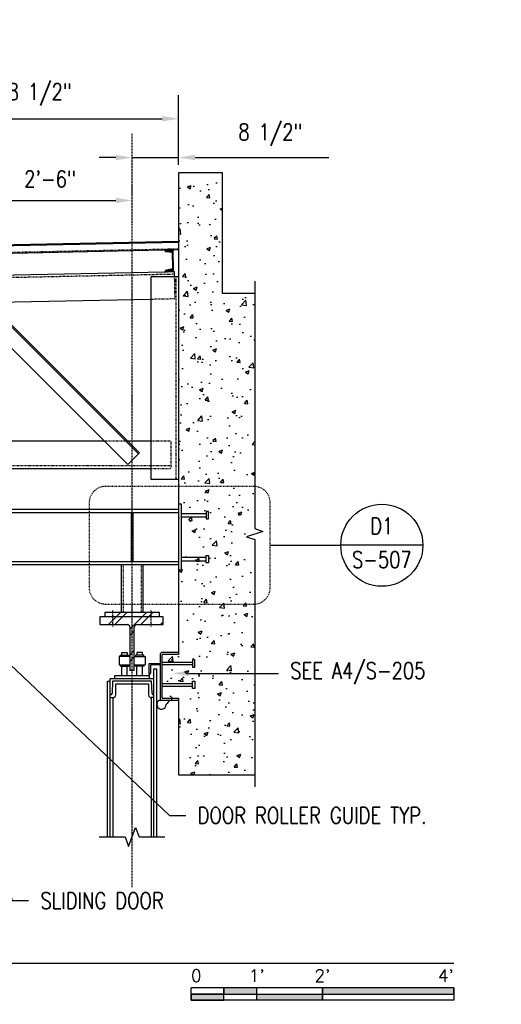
# Model space of a CAD drawing. Header units: inches. Extents: x 514 to 3028, y 69 to 495.
# Tile 13 of 25: x 1549 to 1637, y 85 to 265. Entities that reach past the tile are written whole.
import ezdxf
from ezdxf import colors
from ezdxf.entities.mleader import LeaderData, LeaderLine
from ezdxf.enums import TextEntityAlignment as Align
from ezdxf.math import Vec2, Vec3

# ---------------------------------------------------------------- set-up
doc = ezdxf.new("R2010")
doc.units = ezdxf.units.IN
doc.header["$MEASUREMENT"] = 0
for name, pattern in [('014200-907 MS2 Medium Dash', [0.109898, 0.068898, -0.041]), ('Center 1_4_', [0.53125, 0.25, -0.09375, 0.09375, -0.09375]), ('Dash', [0.25, 0.125, -0.125]), ('Dash - 1_16_', [0.1875, 0.125, -0.0625]), ('Hidden 3_32_', [0.140625, 0.09375, -0.046875])]:
    doc.linetypes.add(name, pattern=pattern)
for name, color, linetype in [('A-FLOR', 192, 'Continuous'), ('A-WALL-PATT', 8, 'Continuous'), ('G-ANNO-REFR', 2, 'Continuous'), ('S-ANNO-DIMS', 1, 'Continuous'), ('S-ANNO-NOTE', 2, 'Continuous'), ('S-ANNO-SYMB', 2, 'Continuous'), ('S-ANNO-TEXT', 2, 'Continuous'), ('S-BEAM', 10, 'Continuous'), ('S-BEAM-HDLN', 1, 'Dash'), ('S-COLS', 2, 'Continuous'), ('S-DETL', 90, 'Continuous'), ('S-DETL-CNTR', 1, 'Center 1_4_'), ('S-DETL-GENF', 92, 'Continuous'), ('S-DETL-GENF-HDLN', 1, 'Dash'), ('S-DETL-MEDM', 3, 'Continuous'), ('S-DETL-PATT', 8, 'Continuous'), ('S-DETL-THIN', 1, 'Continuous')]:
    doc.layers.add(name, color=color, linetype=linetype)
doc.layers.add('A-FLOR-OVHD', color=9, linetype='014200-907 MS2 Medium Dash', true_color=0x808080)
doc.styles.add('AEC_COMN_TITLE', font='romans.shx', dxfattribs={"width": 0.8, "height": 0.1875})
doc.styles.add('Annotative', font='romans.shx', dxfattribs={"width": 0.8, "height": 0.125})
doc.styles.add('Arial', font='romans.shx', dxfattribs={"width": 0.8})
doc.styles.add('ROMANS', font='romans.shx', dxfattribs={"width": 0.8})
doc.styles.add('TITLES', font='swiss.ttf', dxfattribs={"width": 0.8, "height": 0.25})
doc.dimstyles.new('Annotative', dxfattribs={"dimscale": 0, "dimtxt": 0.125, "dimasz": 0.125, "dimexe": 0.18, "dimexo": 0.0625, "dimgap": 0.09, "dimtad": 1, "dimdec": 3, "dimzin": 3, "dimdsep": 46, "dimlunit": 4, "dimtxsty": 'Annotative', "dimcen": 0.09, "dimclrt": 2, "dimazin": 2, "dimtfac": 1, "dimtdec": 3, "dimtmove": 0, "dimatfit": 0, "dimfxl": 1, "dimtfill": 1, "dimfrac": 2, "dimtolj": 1, "dimtzin": 0, "dimarcsym": 0})
pattern_1 = [(50, (744.9385, -5.2835), (7.1726, -0.62752), [0.75, -8.25]), (355, (744.9385, -5.2835), (-1.387513, 7.52192), [0.6, -6.6]), (100.4514, (745.536, -5.336), (5.78509, 6.8944), [0.6374, -7.01142]), (46.1842, (744.9385, -3.2835), (10.67241, -1.65519), [1.125, -12.375]), (96.6356, (745.828, -3.421), (9.34662, 9.74119), [0.9561, -10.51714]), (351.1842, (744.939, -3.284), (9.34662, 9.74119), [0.9, -9.9]), (21, (745.9385, -3.7835), (5.96907, -4.02619), [0.75, -8.25]), (326, (745.9385, -3.7835), (2.433153, 7.2515), [0.6, -6.6]), (71.4514, (746.436, -4.119), (8.402224, 3.22531), [0.6374, -7.01142]), (37.5, (744.9385, -5.2835), (0.1215986, 3.3289385), [0, -6.52, 0, -6.7, 0, -6.625]), (7.5, (744.9385, -5.2835), (2.630695, 3.944117), [0, -3.82, 0, -6.37, 0, -2.525]), (327.5, (742.7085, -5.2835), (5.338224, -0.225549), [0, -2.5, 0, -7.8, 0, -10.35]), (317.5, (741.7085, -5.2835), (5.831862, 1.00105), [0, -3.25, 0, -5.18, 0, -7.35])]
pattern_2 = [(45, (1565.8635, 97.7165), (-2.37588, 2.37588), []), (45, (1565.8635, 101.3165), (-2.37588, 2.37588), [])]

# ---------------------------------------------------------------- blocks, each defined once
blk = doc.blocks.new('051200_StructuralFraming-W-Flange - W10X54-1656488-DOOR RAIL SUPPORT 2')
at = {"layer": 'S-BEAM'}
for p, q in [((776.71, 179.88), (776.71, 180.5)), ((833.21, 180.5), (776.71, 180.5)), ((776.71, 179.19), (776.71, 179.88)), ((794.53, 179.88), (776.71, 179.88)), ((776.71, 171.71), (776.71, 179.19)), ((824.52, 179.88), (794.9, 179.88)), ((833.21, 179.88), (824.89, 179.88)), ((776.71, 171.01), (776.71, 171.71)), ((776.71, 170.4), (776.71, 171.01)), ((776.71, 171.01), (794.53, 171.01)), ((794.9, 171.01), (824.52, 171.01)), ((824.89, 171.01), (833.21, 171.01)), ((792.71, 170.4), (776.71, 170.4)), ((822.71, 170.4), (796.71, 170.4)), ((833.21, 170.4), (826.71, 170.4))]:
    blk.add_line(p, q, dxfattribs=at)
blk = doc.blocks.new('051200_Column-L-Angle - L5X5X1_2-1698497-DOOR RAIL SUPPORT 2')
at = {"layer": 'S-COLS'}
for p, q in [((828.21, 186), (828.21, 223)), ((833.21, 223), (828.21, 223)), ((833.21, 186), (828.21, 186))]:
    blk.add_line(p, q, dxfattribs=at)
at = {"layer": 'S-COLS', "linetype": 'Hidden 3_32_'}
blk.add_line((832.71, 223), (832.71, 186), dxfattribs=at)
blk = doc.blocks.new('051200_StructuralFraming-C-Channel - C4X5_4-1771584-DOOR RAIL SUPPORT 2')
at = {"lineweight": -3}
for p, q in [((832.21, 227.98), (830.63, 227.95)), ((830.93, 227.66), (830.94, 227.66)), ((830.93, 227.66), (832.04, 227.5)), ((832.04, 227.5), (832.1, 224.45)), ((832.3, 223.98), (832.21, 227.98)), ((832.21, 227.98), (832.22, 227.98)), ((830.72, 223.95), (832.3, 223.98)), ((832.1, 224.45), (831.01, 224.25)), ((832.3, 223.98), (832.3, 223.98))]:
    blk.add_line(p, q, dxfattribs=at)
for centre, start, end in [((830.93, 227.95), 181.19, 271.19), ((831.01, 223.95), 91.19, 181.19)]:
    blk.add_arc(centre, 0.296, start, end, dxfattribs=at)
blk = doc.blocks.new('051200_SteelFraming-AISC-Tube-Shapes-Side - HSS4X4X3_8-2078415-DOOR RAIL SUPPORT 2')
at = {"layer": 'S-DETL-GENF', "lineweight": -3}
for p, q in [((826.71, 170.4), (822.71, 170.4)), ((822.71, 170.4), (822.71, 161.66)), ((826.71, 161.66), (826.71, 170.4))]:
    blk.add_line(p, q, dxfattribs=at)
at = {"layer": 'S-DETL-GENF-HDLN', "lineweight": -3}
for p, q in [((823.05, 170.4), (823.05, 161.66)), ((826.36, 170.4), (826.36, 161.66))]:
    blk.add_line(p, q, dxfattribs=at)
blk = doc.blocks.new('*D118')
at = {"layer": 'Defpoints', "color": 0, "transparency": 16777216}
for p in [(1569.64, 231.69), (1539.65, 178.14), (1569.64, 178.14)]:
    blk.add_point(p, dxfattribs=at)
at = {"layer": 'S-ANNO-DIMS', "color": 0, "lineweight": -2, "transparency": 16777216}
blk.add_line((1542.65, 231.69), (1566.64, 231.69), dxfattribs=at)
at = {"layer": 'S-ANNO-DIMS', "color": 0, "transparency": 16777216}
for points in [[(1542.65, 232.19), (1542.65, 231.19), (1539.65, 231.69)], [(1566.64, 232.19), (1566.64, 231.19), (1569.64, 231.69)]]:
    blk.add_solid(points, dxfattribs=at)
at = {"layer": 'S-ANNO-DIMS', "color": 2, "lineweight": -3, "transparency": 16777216, "insert": (1554.65, 235.63), "char_height": 3, "width": 12.3279, "attachment_point": 5, "style": 'Annotative'}
blk.add_mtext('\\A1;2\'-6"', dxfattribs=at)
blk = doc.blocks.new('*D117')
at = {"layer": 'Defpoints', "color": 0, "transparency": 16777216}
for p in [(1578.14, 239.53), (1578.14, 236.72), (1569.64, 178.14)]:
    blk.add_point(p, dxfattribs=at)
at = {"layer": 'S-ANNO-DIMS', "color": 0, "lineweight": -2, "transparency": 16777216}
for p, q in [((1578.14, 238.22), (1578.14, 243.85)), ((1566.64, 239.53), (1563.64, 239.53)), ((1569.64, 239.53), (1578.14, 239.53)), ((1581.14, 239.53), (1605.58, 239.53))]:
    blk.add_line(p, q, dxfattribs=at)
at = {"layer": 'S-ANNO-DIMS', "color": 0, "transparency": 16777216}
for points in [[(1566.64, 240.03), (1566.64, 239.03), (1569.64, 239.53)], [(1581.14, 240.03), (1581.14, 239.03), (1578.14, 239.53)]]:
    blk.add_solid(points, dxfattribs=at)
at = {"layer": 'S-ANNO-DIMS', "color": 2, "lineweight": -3, "transparency": 16777216, "insert": (1589.06, 245.69), "char_height": 3, "width": 15.926, "attachment_point": 1, "line_spacing_factor": 0.983083, "style": 'Annotative'}
blk.add_mtext('\\A1;8 1/2"', dxfattribs=at)
blk = doc.blocks.new('*D116')
at = {"layer": 'Defpoints', "color": 0, "transparency": 16777216}
for p in [(1578.14, 246.63), (1578.14, 236.72), (1521.64, 175.22)]:
    blk.add_point(p, dxfattribs=at)
at = {"layer": 'S-ANNO-DIMS', "color": 0, "lineweight": -2, "transparency": 16777216}
for p, q in [((1521.64, 176.72), (1521.64, 250.95)), ((1578.14, 238.22), (1578.14, 250.95)), ((1524.64, 246.63), (1575.14, 246.63))]:
    blk.add_line(p, q, dxfattribs=at)
at = {"layer": 'S-ANNO-DIMS', "color": 0, "transparency": 16777216}
for points in [[(1524.64, 247.13), (1524.64, 246.13), (1521.64, 246.63)], [(1575.14, 247.13), (1575.14, 246.13), (1578.14, 246.63)]]:
    blk.add_solid(points, dxfattribs=at)
at = {"layer": 'S-ANNO-DIMS', "color": 2, "lineweight": -3, "transparency": 16777216, "insert": (1549.89, 251.07), "char_height": 3, "width": 23.594, "attachment_point": 5, "style": 'Annotative'}
blk.add_mtext('\\A1;4\'-8 1/2"', dxfattribs=at)
blk = doc.blocks.new('_Dot')
at = {"color": 0, "linetype": 'ByBlock', "lineweight": -2}
blk.add_line((-0.5, 0), (-1, 0), dxfattribs=at)
at = {"color": 0, "linetype": 'ByBlock', "const_width": 0.5}
blk.add_lwpolyline([(-0.25, 0, 1), (0.25, 0, 1)], format="xyb", close=True, dxfattribs=at)
blk = doc.blocks.new('Detail Callout AEC')
at = {"color": 0, "linetype": 'ByBlock', "lineweight": -3, "transparency": 16777216}
blk.add_line((0.25, 0), (-0.25, 0), dxfattribs=at)
blk.add_circle((0, 0), 0.25, dxfattribs=at)
at = {"color": 0, "linetype": 'ByBlock', "lineweight": -3, "transparency": 16777216, "style": 'AEC_COMN_TITLE'}
for tag, p in [('VIEWNUMBER', (0, 0.0508)), ('SHEETNUMBER', (0, -0.1263))]:
    blk.add_attdef(tag, text='', height=0.0938, dxfattribs=at).set_placement(p, align=Align.CENTER)
blk = doc.blocks.new('*U156')
for points in [[(-1.75, -0.2344), (-1.5, -0.2344), (-1.5, -0.1875), (-1.75, -0.1875)], [(-1, -0.2344), (0, -0.2344), (0, -0.1875), (-1, -0.1875)], [(-2, -0.2812), (-1.75, -0.2812), (-1.75, -0.2344), (-2, -0.2344)], [(-1.5, -0.2344), (-1, -0.2344), (-1, -0.2812), (-1.5, -0.2812)]]:
    blk.add_hatch(color=256).paths.add_polyline_path(points)
for p, q in [((0, -0.1875), (-2, -0.1875)), ((-2, -0.2812), (-2, -0.1875)), ((-1.75, -0.2812), (-1.75, -0.1875)), ((-1.5, -0.2812), (-1.5, -0.1875)), ((-1, -0.2812), (-1, -0.1885)), ((0, -0.1875), (0, -0.2812)), ((-2, -0.2344), (0, -0.2344)), ((0, -0.2812), (-2, -0.2812))]:
    blk.add_line(p, q)
at = {"flags": 128}
for points in [[(-1.75, -0.2344), (-1.5, -0.2344), (-1.5, -0.1875), (-1.75, -0.1875), (-1.75, -0.2344)], [(-1, -0.2344), (0, -0.2344), (0, -0.1875), (-1, -0.1875), (-1, -0.2344)], [(-2, -0.2812), (-1.75, -0.2812), (-1.75, -0.2344), (-2, -0.2344), (-2, -0.2812)], [(-1.5, -0.2344), (-1, -0.2344), (-1, -0.2812), (-1.5, -0.2812), (-1.5, -0.2344)]]:
    blk.add_lwpolyline(points, close=True, dxfattribs=at)
at = {"style": 'Arial'}
blk.add_text('0', height=0.0937, dxfattribs=at).set_placement((-2, -0.0937), align=Align.MIDDLE_LEFT)
for s, p in [("1'", (-1.5, -0.0937)), ("2'", (-1, -0.0937))]:
    blk.add_text(s, height=0.09375, dxfattribs=at).set_placement(p, align=Align.MIDDLE_CENTER)
blk.add_text("4'", height=0.09375, dxfattribs=at).set_placement((0, -0.0937), align=Align.MIDDLE_RIGHT)
blk = doc.blocks.new('*U163')
at = {"linetype": 'Continuous', "lineweight": -3}
blk.add_line((1.125, 0.625), (7.8514, 0.625), dxfattribs=at)
at = {"lineweight": -3}
blk.add_circle((0.8125, 0.625), 0.3125, dxfattribs=at)
at = {"lineweight": -3, "style": 'Arial'}
blk.add_attdef('DRAWING_AREA_TITLE', text='', height=0.1875, dxfattribs=at).set_placement((1.3743, 0.6339), align=Align.BOTTOM_LEFT)
blk.add_attdef('X#', text='', height=0.1875, dxfattribs=at).set_placement((0.8125, 0.625), align=Align.MIDDLE_CENTER)
blk.add_attdef('SCALE:', text='', height=0.0938, dxfattribs=at).set_placement((1.3743, 0.5606), align=Align.TOP_LEFT)

msp = doc.modelspace()

# ---------------------------------------------------------------- hatches: boundary and pattern name
at = {"layer": 'A-WALL-PATT', "lineweight": -3}
h = msp.add_hatch(dxfattribs=at)
h.set_pattern_fill('AR-CONC', color=8, style=0)
h.set_pattern_definition(pattern_1)
h.paths.add_polyline_path([(1578.1445, 214.7165), (1586.1445, 214.7165), (1586.1445, 236.7165), (1578.1445, 236.7165)])
h = msp.add_hatch(dxfattribs=at)
h.set_pattern_fill('AR-CONC', color=8, style=0)
h.set_pattern_definition(pattern_1)
h.paths.add_polyline_path([(1578.1445, 162.7165), (1592.0622, 162.7165), (1592.0622, 214.7165), (1578.1445, 214.7165), (1578.1445, 176.727)])
h = msp.add_hatch(dxfattribs=at)
h.set_pattern_fill('FP_3', color=8, style=0, pattern_type=2)
h.set_pattern_definition(pattern_2)
h.paths.add_polyline_path([(1569.832, 165.7315), (1569.832, 174.6015), (1569.457, 174.6015), (1569.457, 165.7315)])
h = msp.add_hatch(dxfattribs=at)
h.set_pattern_fill('AR-CONC', color=8, style=0)
h.set_pattern_definition(pattern_1)
h.paths.add_polyline_path([(1592.0622, 126.7165), (1592.0622, 162.7165), (1578.1445, 162.7165), (1578.1445, 126.7165)])
h = msp.add_hatch(dxfattribs=at)
h.set_pattern_fill('FP_3', color=8, style=0, pattern_type=2)
h.set_pattern_definition(pattern_2)
h.paths.add_polyline_path([(1570.0495, 145.8394), (1570.0495, 153.6889), (1570.0665, 153.8184), (1570.1164, 153.9389), (1570.1959, 154.0425), (1570.2995, 154.122), (1570.42, 154.1719), (1570.5495, 154.1889), (1575.2945, 154.1889), (1575.2945, 155.6289), (1563.7445, 155.6289), (1563.7445, 154.1889), (1568.7395, 154.1889), (1568.8689, 154.1719), (1568.9895, 154.122), (1569.093, 154.0425), (1569.1725, 153.9389), (1569.2224, 153.8184), (1569.2395, 153.6889), (1569.2395, 145.8394)])
h = msp.add_hatch(dxfattribs=at)
h.set_pattern_fill('FP_3', color=8, style=0, pattern_type=2)
h.set_pattern_definition(pattern_2)
h.paths.add_polyline_path([(1574.6445, 155.6289), (1574.6445, 156.3789), (1564.6445, 156.3789), (1564.6445, 155.6289)])
h = msp.add_hatch(dxfattribs=at)
h.set_pattern_fill('AR-CONC', color=8, style=0)
h.set_pattern_definition(pattern_1)
h.paths.add_polyline_path([(1578.1445, 140.7165), (1578.1445, 148.7165), (1575.1445, 148.7165), (1575.1445, 140.7165)])
at = {"layer": 'S-DETL-PATT'}
h = msp.add_hatch(dxfattribs=at)
h.set_pattern_fill('STEEL', color=256, scale=2)
h.set_pattern_definition([(45, (0, 0), (-0.176776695, 0.176776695), []), (45, (0, 0.125), (-0.176776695, 0.176776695), [])])
h.paths.add_polyline_path([(1577.1509, 222.6953), (1575.5712, 222.6625, 0.41421356), (1575.8733, 222.3727), (1576.9767, 222.2214), (1577.0402, 219.1625), (1575.9441, 218.9655, 0.41175551), (1575.6543, 218.6659), (1577.2339, 218.6987)])

# ---------------------------------------------------------------- linework, layer by layer
at = {"layer": 'A-FLOR', "lineweight": -3}
for p, q in [((1578.1445, 224.2165), (1492.6445, 222.4404)), ((1492.6445, 220.9401), (1578.1445, 222.7161))]:
    msp.add_line(p, q, dxfattribs=at)
at = {"layer": 'A-FLOR-OVHD', "lineweight": -3}
msp.add_line((1492.6445, 221.0901), (1578.1445, 222.8662), dxfattribs=at)
at = {"layer": 'S-ANNO-SYMB', "lineweight": -3}
msp.add_line((1594.883, 168.6865), (1607.783, 168.6865), dxfattribs=at)
at = {"layer": 'S-ANNO-SYMB', "linetype": 'Dash', "lineweight": -3}
msp.add_lwpolyline([(1594.883, 160.9337), (1594.883, 176.4393, 0.41421356), (1591.883, 179.4393), (1564.789, 179.4393, 0.41421356), (1561.789, 176.4393), (1561.789, 160.9337, 0.41421356), (1564.789, 157.9337), (1591.883, 157.9337, 0.41421356)], format="xyb", close=True, dxfattribs=at)
at = {"layer": 'S-BEAM', "lineweight": -3}
for p, q in [((1586.1445, 236.7165), (1578.1445, 236.7165)), ((1578.1445, 236.7165), (1578.1445, 148.7165)), ((1586.1445, 214.7165), (1586.1445, 236.7165)), ((1592.0622, 214.7165), (1586.1445, 214.7165)), ((1578.1445, 148.7165), (1575.1445, 148.7165)), ((1575.1445, 140.7165), (1578.1445, 140.7165)), ((1578.1445, 140.7165), (1578.1445, 126.7165)), ((1578.1445, 126.7165), (1592.0622, 126.7165))]:
    msp.add_line(p, q, dxfattribs=at)
at = {"layer": 'S-BEAM'}
for p, q in [((1503.7502, 217.1722), (1575.6532, 218.6658)), ((1577.2359, 218.6987), (1577.3327, 218.7007)), ((1577.3327, 218.7007), (1577.3532, 217.7165)), ((1570.9986, 185.5446), (1540.5043, 216.0389)), ((1570.8218, 185.3678), (1540.3276, 215.8621)), ((1538.383, 213.9175), (1568.8773, 183.4233)), ((1573.1445, 213.6126), (1543.5481, 212.9979)), ((1564.5813, 187.7165), (1511.814, 187.7165)), ((1573.1445, 187.7165), (1568.8295, 187.7165)), ((1570.8218, 185.3678), (1570.6451, 185.191)), ((1570.9986, 185.5446), (1570.8218, 185.3678)), ((1569.0541, 183.6), (1568.8773, 183.4233)), ((1570.6451, 185.191), (1569.0541, 183.6)), ((1507.6445, 182.7165), (1573.1445, 182.7165))]:
    msp.add_line(p, q, dxfattribs=at)
at = {"layer": 'S-BEAM', "linetype": 'Hidden 3_32_'}
for p, q in [((1577.3431, 218.2008), (1507.6445, 216.753)), ((1577.3532, 217.7145), (1577.4366, 213.7018)), ((1577.4366, 213.7018), (1573.1464, 213.6127)), ((1568.8295, 187.7165), (1564.5861, 187.7165)), ((1576.736, 187.7165), (1573.1464, 187.7165)), ((1576.736, 187.6994), (1576.736, 187.7165)), ((1576.736, 187.7165), (1576.736, 182.7165)), ((1573.1445, 183.2165), (1507.6445, 183.2165)), ((1576.736, 183.2165), (1573.1464, 183.2165)), ((1573.1464, 182.7165), (1576.736, 182.7165))]:
    msp.add_line(p, q, dxfattribs=at)
at = {"layer": 'S-BEAM-HDLN'}
for p, q in [((1575.6587, 218.666), (1577.232, 218.6986)), ((1577.4366, 213.7018), (1577.4362, 213.7188))]:
    msp.add_line(p, q, dxfattribs=at)
at = {"layer": 'S-DETL', "lineweight": -3}
for p, q in [((1569.457, 174.6015), (1569.457, 165.7315)), ((1569.832, 174.6015), (1569.457, 174.6015)), ((1569.832, 165.7315), (1569.832, 174.6015)), ((1569.457, 165.7315), (1569.832, 165.7315)), ((1574.6445, 156.3789), (1564.6445, 156.3789)), ((1564.6445, 156.3789), (1564.6445, 155.6289)), ((1574.6445, 155.6289), (1574.6445, 156.3789)), ((1569.2695, 148.3365), (1567.2695, 148.3365)), ((1567.2695, 148.3365), (1567.2695, 146.8365)), ((1567.5195, 148.5865), (1569.0195, 148.5865)), ((1567.5195, 148.3365), (1567.5195, 148.5865)), ((1567.7695, 148.5865), (1567.7695, 149.0865)), ((1567.7695, 149.0865), (1568.7695, 149.0865)), ((1568.7695, 149.0865), (1568.7695, 148.5865)), ((1569.0195, 148.5865), (1569.0195, 148.3365)), ((1569.2695, 146.8365), (1569.2695, 148.3365)), ((1570.0195, 146.8365), (1570.0195, 148.3365)), ((1570.0195, 148.3365), (1572.0195, 148.3365)), ((1571.7695, 148.5865), (1570.2695, 148.5865)), ((1570.2695, 148.5865), (1570.2695, 148.3365)), ((1571.5195, 149.0865), (1570.5195, 149.0865)), ((1570.5195, 149.0865), (1570.5195, 148.5865)), ((1571.5195, 148.5865), (1571.5195, 149.0865)), ((1571.7695, 148.3365), (1571.7695, 148.5865)), ((1572.0195, 148.3365), (1572.0195, 146.8365)), ((1567.2695, 146.8365), (1569.2695, 146.8365)), ((1567.5195, 146.8365), (1567.5195, 146.5865)), ((1567.5195, 146.5865), (1569.0195, 146.5865)), ((1567.7695, 144.8415), (1567.7695, 146.5865)), ((1568.7695, 144.8415), (1568.7695, 146.5865)), ((1569.0195, 146.5865), (1569.0195, 146.8365)), ((1569.2395, 145.8394), (1570.0495, 145.8394)), ((1570.0195, 146.8365), (1572.0195, 146.8365)), ((1570.2695, 146.5865), (1570.2695, 146.8365)), ((1571.7695, 146.5865), (1570.2695, 146.5865)), ((1570.5195, 144.8415), (1570.5195, 146.5865)), ((1571.5195, 144.8415), (1571.5195, 146.5865)), ((1571.7695, 146.8365), (1571.7695, 146.5865)), ((1573.6445, 115.387), (1573.6445, 146.0915)), ((1573.6445, 146.0915), (1574.1445, 146.0915)), ((1574.1445, 115.387), (1574.1445, 146.0915)), ((1565.6445, 144.3415), (1573.6445, 144.3415)), ((1565.6445, 115.387), (1565.6445, 144.3415)), ((1572.832, 144.8415), (1566.457, 144.8415)), ((1566.457, 144.8415), (1566.457, 144.3415)), ((1572.832, 144.3415), (1572.832, 144.8415)), ((1565.1445, 115.387), (1565.1445, 143.8415)), ((1565.1445, 143.8415), (1565.6445, 143.8415)), ((1566.0917, 143.8415), (1565.9724, 141.5783)), ((1573.1956, 143.8415), (1566.0917, 143.8415)), ((1566.6422, 141.3151), (1566.6422, 143.3415)), ((1566.6422, 143.3415), (1572.6451, 143.3415)), ((1572.6451, 143.3415), (1572.6451, 141.3151)), ((1573.3114, 141.5787), (1573.1956, 143.8415)), ((1565.6445, 140.8415), (1566.1429, 140.8415)), ((1566.1429, 140.8415), (1566.1429, 115.387)), ((1573.6445, 140.8415), (1573.1445, 140.8415)), ((1573.1445, 140.8415), (1573.1445, 115.387)), ((1569.0116, 113.6483), (1570.2773, 117.1256)), ((1570.2773, 117.1256), (1570.9101, 115.387)), ((1563.6445, 115.387), (1568.3788, 115.387)), ((1568.3788, 115.387), (1569.0116, 113.6483)), ((1570.9101, 115.387), (1575.6445, 115.387))]:
    msp.add_line(p, q, dxfattribs=at)
at = {"layer": 'S-DETL', "linetype": 'Dash - 1_16_', "lineweight": -3}
for p, q in [((1566.1445, 153.8404), (1566.1445, 156.8404)), ((1573.1445, 153.8404), (1573.1445, 156.8404))]:
    msp.add_line(p, q, dxfattribs=at)
at = {"layer": 'S-DETL', "lineweight": -3}
for centre, radius, start, end in [((1565.7227, 141.5915), 0.25, 270, 356.981875), ((1566.1429, 141.3415), 0.5, 270, 356.981875), ((1573.1445, 141.3415), 0.5, 183.018125, 270), ((1573.5611, 141.5915), 0.25, 182.928842, 270)]:
    msp.add_arc(centre, radius, start, end, dxfattribs=at)
at = {"layer": 'S-DETL-CNTR', "lineweight": -3}
for p, q in [((1569.6445, 106.184), (1569.6445, 243.8548)), ((1576.9206, 140.2735), (1576.9206, 140.9728))]:
    msp.add_line(p, q, dxfattribs=at)
at = {"layer": 'S-DETL-MEDM', "lineweight": -3}
for p, q in [((1578.6445, 176.1665), (1578.1445, 176.1665)), ((1578.6445, 164.1665), (1578.6445, 176.1665)), ((1583.6287, 174.8358), (1583.1563, 174.8358)), ((1583.1563, 174.8358), (1583.1563, 173.4972)), ((1583.6287, 173.4972), (1583.6287, 174.8358)), ((1578.6445, 174.4814), (1583.1563, 174.4814)), ((1578.6445, 173.8515), (1583.1563, 173.8515)), ((1583.1563, 173.4972), (1583.6287, 173.4972)), ((1578.6445, 166.4814), (1583.1563, 166.4814)), ((1578.6445, 165.8515), (1583.1563, 165.8515)), ((1583.1563, 165.4972), (1583.1563, 166.8358)), ((1583.1563, 166.8358), (1583.6287, 166.8358)), ((1583.6287, 166.8358), (1583.6287, 165.4972)), ((1578.1445, 164.1665), (1578.6445, 164.1665)), ((1583.6287, 165.4972), (1583.1563, 165.4972)), ((1574.7695, 148.7165), (1574.7695, 140.7165)), ((1578.1445, 149.0915), (1575.1445, 149.0915)), ((1575.1445, 140.7165), (1575.1445, 148.7165)), ((1581.1287, 147.7667), (1580.6563, 147.7667)), ((1580.6563, 147.7667), (1580.6563, 146.4281)), ((1581.1287, 146.4281), (1581.1287, 147.7667)), ((1572.7695, 145.0915), (1572.7695, 147.0915)), ((1572.7695, 147.0915), (1574.7695, 147.0915)), ((1573.0195, 146.5915), (1573.0195, 145.3415)), ((1574.5195, 146.8415), (1573.2695, 146.8415)), ((1575.1445, 147.3415), (1580.6563, 147.3415)), ((1575.1445, 146.8962), (1580.6563, 146.8962)), ((1580.6563, 146.4281), (1581.1287, 146.4281)), ((1575.1445, 143.4089), (1580.6563, 143.4089)), ((1575.1445, 142.904), (1580.6563, 142.904)), ((1580.6563, 142.4871), (1580.6563, 143.8257)), ((1580.6563, 143.8257), (1581.1287, 143.8257)), ((1581.1287, 142.4871), (1580.6563, 142.4871)), ((1581.1287, 143.8257), (1581.1287, 142.4871)), ((1575.1445, 140.3415), (1578.1445, 140.3415))]:
    msp.add_line(p, q, dxfattribs=at)
at = {"layer": 'S-DETL-MEDM'}
msp.add_lwpolyline([(1592.0622, 216.9186), (1592.0622, 171.7165), (1593.5622, 171.2165), (1590.5622, 170.2165), (1592.0622, 169.7165), (1592.0622, 124.5143)], dxfattribs=at)
at = {"layer": 'S-DETL-MEDM', "lineweight": -3}
for centre, radius, start, end in [((1575.1445, 148.7165), 0.375, 90, 180), ((1573.2695, 146.5915), 0.25, 90, 180), ((1574.5195, 147.0915), 0.25, 270, 0), ((1572.7695, 145.3415), 0.25, 270, 0), ((1575.1445, 140.7165), 0.375, 180, 270)]:
    msp.add_arc(centre, radius, start, end, dxfattribs=at)
at = {"layer": 'S-DETL-THIN', "lineweight": -3}
for p, q in [((1492.6445, 222.2904), (1578.1445, 224.0664)), ((1563.7445, 155.6289), (1563.7445, 154.1889)), ((1575.2945, 155.6289), (1563.7445, 155.6289)), ((1575.2945, 154.1889), (1575.2945, 155.6289)), ((1563.7445, 154.1889), (1568.7395, 154.1889)), ((1569.2395, 153.6889), (1569.2395, 145.8394)), ((1570.0495, 145.8394), (1570.0495, 153.6889)), ((1570.5495, 154.1889), (1575.2945, 154.1889)), ((1577.1403, 140.3291), (1574.6055, 140.3291))]:
    msp.add_line(p, q, dxfattribs=at)
for centre, radius, start, end in [((1568.7395, 153.6889), 0.5, 360, 90), ((1570.5495, 153.6889), 0.5, 90, 180), ((1575.0177, 139.577), 0.8577, 118.729292, 359.525934), ((1579.2154, 137.3315), 4.0207, 131.795172, 146.170895)]:
    msp.add_arc(centre, radius, start, end, dxfattribs=at)

# ---------------------------------------------------------------- block references
at = {"layer": 'G-ANNO-REFR', "lineweight": -3}
ref = msp.add_blockref('Detail Callout AEC', (1615.283, 168.6865), dxfattribs=dict(at, xscale=30, yscale=30, zscale=30))
ref.add_attrib('VIEWNUMBER', 'D1', dxfattribs={"layer": 'S-ANNO-TEXT', "color": 1, "transparency": 16777216, "height": 3.00001, "style": 'ROMANS', "width": 0.8}).set_placement((1615.283, 169.8115), align=Align.BOTTOM_CENTER)
ref.add_attrib('SHEETNUMBER', 'S-507', dxfattribs={"layer": 'S-ANNO-TEXT', "color": 1, "transparency": 16777216, "height": 3.00001, "style": 'ROMANS', "width": 0.8}).set_placement((1615.283, 164.559), align=Align.CENTER)
at = {"layer": 'S-ANNO-SYMB', "lineweight": -3}
ref = msp.add_blockref('*U163', (1439.9788, 77.2892), dxfattribs=dict(at, xscale=24.00000000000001, yscale=24.00000000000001, zscale=24.00000000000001))
ref.add_attrib('SCALE:', 'SCALE: 1/2" = 1\'-0"', dxfattribs={"layer": '0', "lineweight": -3, "height": 3, "style": 'Annotative', "width": 0.796875}).set_placement((1472.9619, 90.7432), align=Align.TOP_LEFT)
ref.add_attrib('DRAWING_AREA_TITLE', 'DOOR RAIL SUPPORT', dxfattribs={"layer": '0', "lineweight": -3, "height": 6, "style": 'TITLES', "width": 0.796875}).set_placement((1472.9619, 92.503), align=Align.BOTTOM_LEFT)
ref.add_attrib('X#', 'B2', dxfattribs={"layer": '0', "lineweight": -3, "height": 6, "style": 'TITLES', "width": 0.796875}).set_placement((1459.4788, 92.2892), align=Align.MIDDLE_CENTER)
at = {"layer": 'S-ANNO-SYMB', "lineweight": -3, "xscale": 24.00000000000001, "yscale": 24.00000000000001, "zscale": 24.00000000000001}
msp.add_blockref('*U156', (1628.4121, 92.2892), dxfattribs=at)
at = {"layer": 'S-BEAM', "lineweight": -3}
msp.add_blockref('051200_StructuralFraming-W-Flange - W10X54-1656488-DOOR RAIL SUPPORT 2', (744.9385, -5.2835), dxfattribs=at)
at = {"layer": 'S-COLS', "lineweight": -3}
msp.add_blockref('051200_Column-L-Angle - L5X5X1_2-1698497-DOOR RAIL SUPPORT 2', (744.9385, -5.2835), dxfattribs=at)
at = {"layer": 'S-DETL-GENF', "lineweight": -3}
msp.add_blockref('051200_SteelFraming-AISC-Tube-Shapes-Side - HSS4X4X3_8-2078415-DOOR RAIL SUPPORT 2', (744.9385, -5.2835), dxfattribs=at)
at = {"layer": 'S-DETL-THIN', "lineweight": -3}
msp.add_blockref('051200_StructuralFraming-C-Channel - C4X5_4-1771584-DOOR RAIL SUPPORT 2', (744.9385, -5.2835), dxfattribs=at)

# ---------------------------------------------------------------- dimensions: what is measured, and where the dimension line sits
at = {"layer": 'S-ANNO-DIMS', "lineweight": -3}
for base, p1, p2, override, picture, middle in [((1578.1445, 246.6255), (1521.6445, 175.2165), (1578.1445, 236.7165), {"dimpost": '\\X', "dimtfill": 0}, '*D116', (1549.8945, 251.0712)), ((1569.6445, 231.6891), (1539.6513, 178.1365), (1569.6445, 178.1365), {"dimpost": '\\X', "dimse1": 1, "dimse2": 1, "dimtfill": 0}, '*D118', (1554.6479, 235.6348))]:
    dim = msp.add_linear_dim(base=base, p1=p1, p2=p2, dimstyle='Annotative', override=override, dxfattribs=at)
    dim.commit()
    dim.dimension.update_dxf_attribs({"geometry": picture, "text_midpoint": middle})
dim = msp.add_linear_dim(base=(1578.1445, 239.5348), p1=(1569.6445, 178.1365), p2=(1578.1445, 236.7165), dimstyle='Annotative', override={"dimpost": '\\X', "dimse1": 1, "dimse2": 0, "dimtfill": 0}, dxfattribs=at)
dim.commit()
dim.dimension.update_dxf_attribs({"geometry": '*D117', "text_midpoint": (1597.021, 239.5348), "dimtype": 160})

# ---------------------------------------------------------------- leaders
at = {"layer": 'S-ANNO-NOTE', "lineweight": -3}
ml = msp.add_multileader_mtext('Standard', dxfattribs=at)
ml.set_content('EL. 19\'-0" ', color=256, style='Annotative')
ml.set_leader_properties(color=1, linetype='ByLayer', lineweight=-1)
ml.set_arrow_properties(name='DOT')
ml.build(insert=Vec2(0, 0))
ml.multileader.update_dxf_attribs({"text_right_attachment_type": 3, "dogleg_length": 0.36, "arrow_head_size": 1.5, "scale": 24})
ctx = ml.context
ctx.base_point, ctx.scale, ctx.char_height, ctx.arrow_head_size, ctx.landing_gap_size, ctx.plane_origin = Vec3(1412.5161, 263.0712), 24, 3, 1.5, 2.16, Vec3(1378.5441, 256.5422)
ctx.right_attachment = 3
notes = []
notes.append((ctx, [(1, (1, 1, 0), (1406.9665, 263.0712), (1, 0), 5.5496, [(0, [(1381.0454, 228.1497)], 0, [])])]))
ctx.mtext.insert, ctx.mtext.width, ctx.mtext.flow_direction = Vec3(1414.6761, 264.5712), 21.927101, 5
ml = msp.add_multileader_mtext('Standard', dxfattribs=at)
ml.set_content('\\A1;L3X3X1/4 CLOSURE ANGLE. SLOPES WITH METAL ROOFING.', color=256, style='Annotative')
ml.set_leader_properties(color=1, linetype='ByLayer', lineweight=-1)
ml.build(insert=Vec2(0, 0))
ml.multileader.update_dxf_attribs({"text_right_attachment_type": 3, "dogleg_length": 0.125, "arrow_head_size": 3, "scale": 24})
ctx = ml.context
ctx.base_point, ctx.scale, ctx.char_height, ctx.arrow_head_size, ctx.landing_gap_size, ctx.plane_origin = Vec3(2158.9406, 255.7569), 24, 3, 3, 2.16, Vec3(2298.1512, 228.5527)
ctx.right_attachment, ctx.text_align_type = 3, 2
notes.append((ctx, [(0, (1, 1, 0), (2196.3177, 240.1855), (-1, 0), 3, [(0, [(2218.5816, 225.081)], 0, [])])]))
ctx.mtext.insert, ctx.mtext.width, ctx.mtext.alignment, ctx.mtext.flow_direction = Vec3(2191.1577, 257.2569), 32.92579, 3, 5
ml = msp.add_multileader_mtext('Standard', dxfattribs=at)
ml.set_content('C4x5.4 TYP PURLIN', color=256, style='Annotative')
ml.set_leader_properties(color=1, linetype='ByLayer', lineweight=-1)
ml.build(insert=Vec2(0, 0))
ml.multileader.update_dxf_attribs({"text_right_attachment_type": 3, "dogleg_length": 0.125, "arrow_head_size": 3, "scale": 24})
ctx = ml.context
ctx.base_point, ctx.scale, ctx.char_height, ctx.arrow_head_size, ctx.landing_gap_size, ctx.plane_origin = Vec3(1284.9348, 252.2727), 24, 3, 3, 2.16, Vec3(1322.3957, 231.9412)
ctx.right_attachment = 3
notes.append((ctx, [(0, (1, 1, 0), (1312.5977, 247.2727), (-1, 0), 3, [(0, [(1329.506, 228.4294)], 0, [])])]))
ctx.mtext.insert, ctx.mtext.width, ctx.mtext.flow_direction = Vec3(1287.0948, 253.7727), 27.100995, 5
ml = msp.add_multileader_mtext('Standard', dxfattribs=at)
ml.set_content('METAL ROOFING', color=256, style='Annotative')
ml.set_leader_properties(color=1, linetype='ByLayer', lineweight=-1)
ml.build(insert=Vec2(0, 0))
ml.multileader.update_dxf_attribs({"text_right_attachment_type": 3, "dogleg_length": 0.125, "arrow_head_size": 3, "scale": 24})
ctx = ml.context
ctx.base_point, ctx.scale, ctx.char_height, ctx.arrow_head_size, ctx.landing_gap_size, ctx.plane_origin = Vec3(1455.4588, 247.8176), 24, 3, 3, 2.16, Vec3(1492.6445, 222.4404)
ctx.right_attachment = 3
notes.append((ctx, [(0, (1, 1, 0), (1477.2931, 242.8176), (-1, 0), 3, [(0, [(1492.6445, 222.4404)], 0, [])])]))
ctx.mtext.insert, ctx.mtext.width, ctx.mtext.flow_direction = Vec3(1457.6188, 249.3176), 26.021684, 5
ml = msp.add_multileader_mtext('Standard', dxfattribs=at)
ml.set_content('METAL ROOFING', color=256, style='Annotative')
ml.set_leader_properties(color=1, linetype='ByLayer', lineweight=-1)
ml.build(insert=Vec2(0, 0))
ml.multileader.update_dxf_attribs({"text_right_attachment_type": 3, "dogleg_length": 0.125, "arrow_head_size": 3, "scale": 24})
ctx = ml.context
ctx.base_point, ctx.scale, ctx.char_height, ctx.arrow_head_size, ctx.landing_gap_size, ctx.plane_origin = Vec3(1284.9348, 239.7142), 24, 3, 3, 2.16, Vec3(1327.0454, 228.3783)
ctx.right_attachment = 3
notes.append((ctx, [(0, (1, 1, 0), (1306.7691, 234.7142), (-1, 0), 3, [(0, [(1327.0454, 228.3783)], 0, [])])]))
ctx.mtext.insert, ctx.mtext.width, ctx.mtext.flow_direction = Vec3(1287.0948, 241.2142), 16.282553, 5
ml = msp.add_multileader_mtext('Standard', dxfattribs=at)
ml.set_content('C4x5.4 TYP PURLIN', color=256, style='Annotative')
ml.set_leader_properties(color=1, linetype='ByLayer', lineweight=-1)
ml.build(insert=Vec2(0, 0))
ml.multileader.update_dxf_attribs({"text_right_attachment_type": 3, "dogleg_length": 0.125, "arrow_head_size": 3, "scale": 24})
ctx = ml.context
ctx.base_point, ctx.scale, ctx.char_height, ctx.arrow_head_size, ctx.landing_gap_size, ctx.plane_origin = Vec3(1150.3882, 233.8737), 24, 3, 3, 2.16, Vec3(1138.0067, 222.1959)
ctx.right_attachment = 3
notes.append((ctx, [(1, (1, 1, 0), (1147.3882, 233.8737), (1, 0), 3, [(0, [(1138.0067, 222.1959)], 0, [])])]))
ctx.mtext.insert, ctx.mtext.width, ctx.mtext.flow_direction = Vec3(1152.5482, 235.3737), 22.729535, 5
ml = msp.add_multileader_mtext('Standard', dxfattribs=at)
ml.set_content('\\A1;EL. +18-11"', color=256, style='Annotative')
ml.set_leader_properties(color=1, lineweight=-1)
ml.set_arrow_properties(name='DOT')
ml.build(insert=Vec2(0, 0))
ml.multileader.update_dxf_attribs({"text_right_attachment_type": 3, "dogleg_length": 0.36, "arrow_head_size": 0.75, "scale": 24})
ctx = ml.context
ctx.base_point, ctx.scale, ctx.char_height, ctx.arrow_head_size, ctx.landing_gap_size, ctx.plane_origin = Vec3(2146.5098, 227.5499), 24, 3, 0.75, 2.16, Vec3(2130.6971, 257.7309)
ctx.right_attachment, ctx.text_align_type = 3, 2
notes.append((ctx, [(0, (1, 1, 0), (2199.171, 226.9784), (-1, 0), 24.684, [(0, [(2211.6525, 226.9784)], 0, [])])]))
ctx.mtext.insert, ctx.mtext.width, ctx.mtext.alignment, ctx.mtext.flow_direction = Vec3(2172.3269, 229.0499), 36.262255, 3, 5
ml = msp.add_multileader_mtext('Standard', dxfattribs=at)
ml.set_content('EL. 19\'-0"', color=256, style='Annotative')
ml.set_leader_properties(color=1, linetype='ByLayer', lineweight=-1)
ml.set_arrow_properties(name='DOT')
ml.build(insert=Vec2(0, 0))
ml.multileader.update_dxf_attribs({"text_right_attachment_type": 3, "dogleg_length": 0.36, "arrow_head_size": 1.5, "scale": 24})
ctx = ml.context
ctx.base_point, ctx.scale, ctx.char_height, ctx.arrow_head_size, ctx.landing_gap_size, ctx.plane_origin = Vec3(1241.4083, 223.81), 24, 3, 1.5, 2.16, Vec3(1219.4875, 252.3667)
ctx.right_attachment = 3
notes.append((ctx, [(1, (1, 1, 0), (1232.6209, 223.81), (1, 0), 8.7873, [(0, [(1209.7198, 223.8065)], 0, [])])]))
ctx.mtext.insert, ctx.mtext.width, ctx.mtext.flow_direction = Vec3(1243.5683, 225.31), 21.927101, 5
ml = msp.add_multileader_mtext('Standard', dxfattribs=at)
ml.set_content('METAL SIDING', color=256, style='Annotative')
ml.set_leader_properties(color=1, linetype='ByLayer', lineweight=-1)
ml.build(insert=Vec2(0, 0))
ml.multileader.update_dxf_attribs({"text_right_attachment_type": 3, "dogleg_length": 0.375, "arrow_head_size": 3, "scale": 24})
ctx = ml.context
ctx.base_point, ctx.scale, ctx.char_height, ctx.arrow_head_size, ctx.landing_gap_size, ctx.plane_origin = Vec3(1299.7885, 214.1018), 24, 3, 3, 2.16, Vec3(1331.352, 213.6362)
ctx.right_attachment = 3
notes.append((ctx, [(0, (1, 1, 0), (1323.8514, 209.1018), (-1, 0), 9, [(0, [(1331.5454, 213.6362)], 0, [])])]))
ctx.mtext.insert, ctx.mtext.width, ctx.mtext.flow_direction = Vec3(1301.9485, 215.6018), 13.240565, 5
ml = msp.add_multileader_mtext('Standard', dxfattribs=at)
ml.set_content('C4x5.4 TYP GIRT', color=256, style='Annotative')
ml.set_leader_properties(color=1, linetype='ByLayer', lineweight=-1)
ml.build(insert=Vec2(0, 0))
ml.multileader.update_dxf_attribs({"text_right_attachment_type": 3, "dogleg_length": 0.125, "arrow_head_size": 3, "scale": 24})
ctx = ml.context
ctx.base_point, ctx.scale, ctx.char_height, ctx.arrow_head_size, ctx.landing_gap_size, ctx.plane_origin = Vec3(1109.7692, 170.9441), 24, 3, 3, 2.16, Vec3(1139.1961, 149.8306)
ctx.right_attachment = 3
notes.append((ctx, [(0, (1, 1, 0), (1133.0892, 165.9441), (-1, 0), 3, [(0, [(1139.1961, 149.8306)], 0, [])])]))
ctx.mtext.insert, ctx.mtext.width, ctx.mtext.flow_direction = Vec3(1111.9292, 172.4441), 19.9331, 5
ml = msp.add_multileader_mtext('Standard', dxfattribs=at)
ml.set_content('C4x5.4 TYP GIRT', color=256, style='Annotative')
ml.set_leader_properties(color=1, linetype='ByLayer', lineweight=-1)
ml.build(insert=Vec2(0, 0))
ml.multileader.update_dxf_attribs({"text_right_attachment_type": 3, "dogleg_length": 0.125, "arrow_head_size": 3, "scale": 24})
ctx = ml.context
ctx.base_point, ctx.scale, ctx.char_height, ctx.arrow_head_size, ctx.landing_gap_size, ctx.plane_origin = Vec3(1305.4285, 168.4251), 24, 3, 3, 2.16, Vec3(1335.0454, 154)
ctx.right_attachment = 3
notes.append((ctx, [(0, (1, 1, 0), (1328.7485, 163.4251), (-1, 0), 3, [(0, [(1335.0454, 154)], 0, [])])]))
ctx.mtext.insert, ctx.mtext.width, ctx.mtext.flow_direction = Vec3(1307.5885, 169.9251), 19.9331, 5
ml = msp.add_multileader_mtext('Standard', dxfattribs=at)
ml.set_content('DOOR ROLLER GUIDE TYP.', color=256, style='Annotative')
ml.set_leader_properties(color=1, linetype='ByLayer', lineweight=-1)
ml.build(insert=Vec2(0, 0))
ml.multileader.update_dxf_attribs({"text_right_attachment_type": 3, "dogleg_length": 0.125, "arrow_head_size": 3, "scale": 24})
ctx = ml.context
ctx.base_point, ctx.scale, ctx.char_height, ctx.arrow_head_size, ctx.landing_gap_size, ctx.plane_origin = Vec3(1579.4653, 119.3032), 24, 3, 3, 2.16, Vec3(1540.5838, 153.2557)
ctx.right_attachment = 3
notes.append((ctx, [(0, (1, 1, 0), (1576.4653, 119.3032), (1, 0), 3, [(0, [(1540.5838, 153.2557)], 0, [])])]))
ctx.mtext.insert, ctx.mtext.width, ctx.mtext.flow_direction = Vec3(1581.6253, 120.8032), 26.678601, 5
ml = msp.add_multileader_mtext('Standard', dxfattribs=at)
ml.set_content('SEE A4/S-205', color=256, style='Annotative')
ml.set_leader_properties(color=1, linetype='ByLayer', lineweight=-1)
ml.build(insert=Vec2(0, 0))
ml.multileader.update_dxf_attribs({"text_right_attachment_type": 3, "dogleg_length": 0.36, "arrow_head_size": 3, "scale": 24})
ctx = ml.context
ctx.base_point, ctx.scale, ctx.char_height, ctx.arrow_head_size, ctx.landing_gap_size, ctx.plane_origin = Vec3(1596.3905, 145.267), 24, 3, 3, 2.16, Vec3(1577.01, 145.267)
ctx.right_attachment = 3
notes.append((ctx, [(0, (1, 1, 0), (1588.0135, 145.267), (1, 0), 8.377, [(0, [(1577.01, 145.267)], 0, [])])]))
ctx.mtext.insert, ctx.mtext.flow_direction = Vec3(1598.5505, 147.267), 5
ml = msp.add_multileader_mtext('Standard', dxfattribs=at)
ml.set_content('SLIDING DOOR', color=256, style='Annotative')
ml.set_leader_properties(color=1, linetype='ByLayer', lineweight=-1)
ml.build(insert=Vec2(0, 0))
ml.multileader.update_dxf_attribs({"text_right_attachment_type": 3, "dogleg_length": 0.125, "arrow_head_size": 3, "scale": 24})
ctx = ml.context
ctx.base_point, ctx.scale, ctx.char_height, ctx.arrow_head_size, ctx.landing_gap_size, ctx.plane_origin = Vec3(1550.7332, 103.739), 24, 3, 3, 2.16, Vec3(1544.0332, 117.3684)
ctx.right_attachment = 3
notes.append((ctx, [(0, (1, 1, 0), (1547.7332, 103.739), (1, 0), 3, [(0, [(1544.0332, 117.3684)], 0, [])])]))
ctx.mtext.insert, ctx.mtext.flow_direction = Vec3(1552.8932, 105.239), 5
for ctx, leaders in notes:
    for number, flags, end, landing, length, lines in leaders:
        leader = LeaderData()
        leader.index, (leader.has_last_leader_line, leader.has_dogleg_vector, leader.attachment_direction) = number, flags
        leader.last_leader_point, leader.dogleg_vector, leader.dogleg_length = Vec3(end), Vec3(landing), length
        for number, points, colour, breaks in lines:
            line = LeaderLine()
            line.index, line.vertices, line.color, line.breaks = number, Vec3.list(points), colors.encode_raw_color(colour), breaks
            leader.lines.append(line)
        ctx.leaders.append(leader)

doc.saveas('drawing.dxf')
